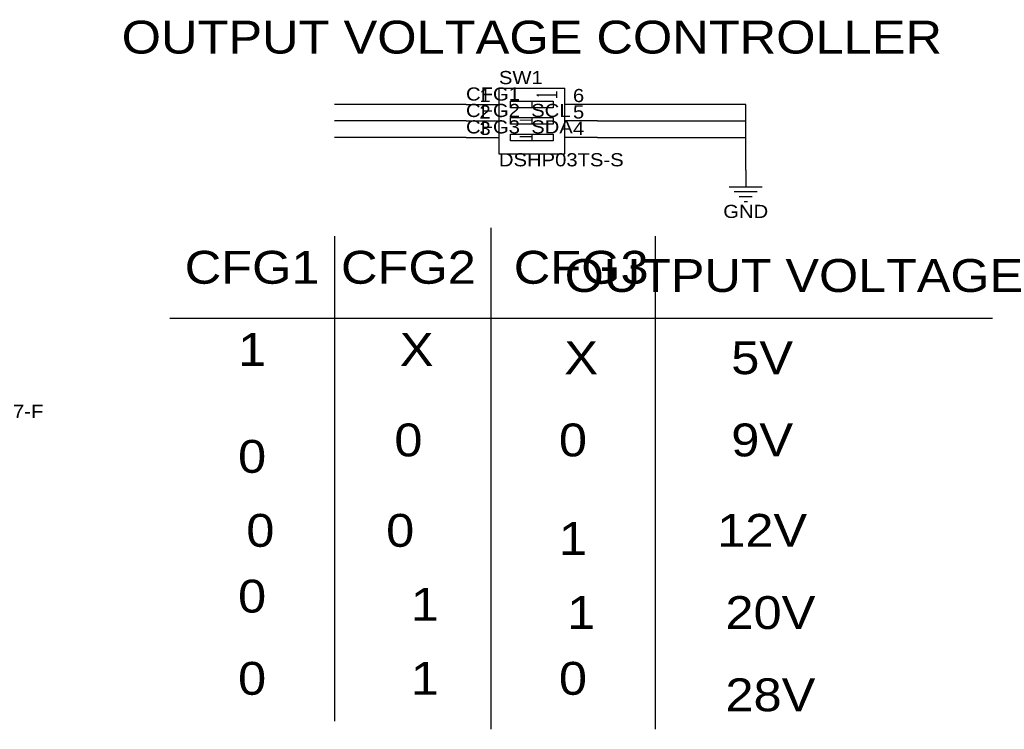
# Model space of a CAD drawing. Header units: millimetres. Extents: x -30 to 421, y 7 to 295.
# Tile 2 of 2: x 269 to 421, y 173 to 282. Entities that reach past the tile are written whole.
import ezdxf
from ezdxf.enums import TextEntityAlignment as Align

# ---------------------------------------------------------------- set-up
doc = ezdxf.new("R2010")
doc.units = ezdxf.units.MM
doc.header["$MEASUREMENT"] = 0
doc.styles.get("Standard").update_dxf_attribs({"font": 'arial.ttf'})

msp = doc.modelspace()

# ---------------------------------------------------------------- linework, layer by layer
at = {"color": 1, "true_color": 0xa00000}
for points in [[(342.9, 271.78), (342.9, 261.62)], [(342.9, 271.78), (353.06, 271.78)], [(348.74, 270.76), (351.79, 270.76)], [(349, 270.51), (348.74, 270.76)], [(351.79, 271.27), (351.79, 270.26)], [(353.06, 261.62), (353.06, 271.78)], [(344.68, 268.73), (344.68, 269.75)], [(344.68, 269.75), (351.28, 269.75)], [(347.98, 269.75), (347.98, 268.73)], [(351.28, 269.75), (351.28, 268.73)], [(351.28, 268.73), (344.68, 268.73)], [(344.68, 266.19), (344.68, 267.21)], [(344.68, 267.21), (351.28, 267.21)], [(351.28, 266.19), (344.68, 266.19)], [(347.98, 267.21), (347.98, 266.19)], [(351.28, 267.21), (351.28, 266.19)], [(344.68, 263.65), (344.68, 264.67)], [(344.68, 264.67), (351.28, 264.67)], [(347.98, 264.67), (347.98, 263.65)], [(351.28, 264.67), (351.28, 263.65)], [(351.28, 263.65), (344.68, 263.65)], [(342.9, 261.62), (353.06, 261.62)], [(378.46, 256.54), (383.54, 256.54)], [(379.22, 255.78), (382.78, 255.78)], [(379.98, 255.02), (382.02, 255.02)], [(380.75, 254.25), (381.25, 254.25)]]:
    msp.add_lwpolyline(points, dxfattribs=at)
at = {"color": 1, "true_color": 0x008800}
for points in [[(337.82, 269.24), (317.5, 269.24)], [(358.14, 266.7), (381, 266.7), (381, 269.24), (358.14, 269.24)], [(337.82, 266.7), (317.5, 266.7)], [(358.14, 264.16), (381, 264.16), (381, 266.7)], [(337.82, 264.16), (317.5, 264.16)], [(381, 259.08), (381, 264.16)]]:
    msp.add_lwpolyline(points, dxfattribs=at)
at = {"color": 1, "true_color": 0x880000}
for points in [[(337.82, 269.24), (342.9, 269.24)], [(358.14, 269.24), (353.06, 269.24)], [(337.82, 266.7), (342.9, 266.7)], [(358.14, 266.7), (353.06, 266.7)], [(337.82, 264.16), (342.9, 264.16)], [(358.14, 264.16), (353.06, 264.16)], [(381, 259.08), (381, 256.54)]]:
    msp.add_lwpolyline(points, dxfattribs=at)
at = {"color": 1, "true_color": 0x000000}
for points in [[(341.63, 250.19), (341.63, 172.72)], [(317.5, 248.92), (317.5, 173.99)], [(367.03, 248.92), (367.03, 172.72)], [(292.1, 236.22), (419.1, 236.22)]]:
    msp.add_lwpolyline(points, dxfattribs=at)

# ---------------------------------------------------------------- texts
at = {"color": 1, "true_color": 0x000000, "width": 1.1}
for s, p in [('OUTPUT VOLTAGE CONTROLLER', (347.98, 275.59)), ('CFG1', (304.8, 240.03)), ('CFG2', (328.93, 240.03)), ('CFG3', (355.6, 240.03)), ('OUTPUT VOLTAGE', (388.62, 238.76)), ('1', (304.8, 227.33)), ('X', (330.2, 227.33)), ('X', (355.6, 226.06)), ('5V', (383.54, 226.06)), ('0', (328.93, 213.36)), ('0', (354.33, 213.36)), ('9V', (383.54, 213.36)), ('0', (304.8, 210.82)), ('0', (306.07, 199.39)), ('0', (327.66, 199.39)), ('12V', (383.54, 199.39)), ('1', (354.33, 198.12)), ('0', (304.8, 189.23)), ('1', (331.47, 187.96)), ('1', (355.6, 186.69)), ('20V', (384.81, 186.69)), ('0', (304.8, 176.53)), ('1', (331.47, 176.53)), ('0', (354.33, 176.53)), ('28V', (384.81, 173.99))]:
    msp.add_text(s, height=5.08, dxfattribs=at).set_placement(p, align=Align.BOTTOM_CENTER)
at = {"color": 1, "true_color": 0x000080, "width": 1.1}
for s, p in [('SW1', (342.9, 271.78)), ('DSHP03TS-S', (342.9, 259.08)), ('2N7002T-7-F', (254, 220.22))]:
    msp.add_text(s, height=2.032, dxfattribs=at).set_placement(p, align=Align.BOTTOM_LEFT)
at = {"color": 1, "true_color": 0x0000ff, "width": 1.1}
for s, p in [('CFG1', (337.82, 269.24)), ('CFG2_SCL', (337.82, 266.7)), ('CFG3_SDA', (337.82, 264.16))]:
    msp.add_text(s, height=2.032, dxfattribs=at).set_placement(p, align=Align.BOTTOM_LEFT)
at = {"color": 1, "true_color": 0x000000, "width": 1.1}
for s, p in [('1', (341.63, 269.01)), ('2', (341.63, 266.47)), ('3', (341.63, 263.93))]:
    msp.add_text(s, height=2.03, dxfattribs=at).set_placement(p, align=Align.BOTTOM_RIGHT)
for s, p in [('6', (354.33, 269.01)), ('5', (354.33, 266.47)), ('4', (354.33, 263.93))]:
    msp.add_text(s, height=2.03, dxfattribs=at).set_placement(p, align=Align.BOTTOM_LEFT)
at = {"color": 1, "true_color": 0x000080, "width": 1.1}
msp.add_text('GND', height=2.032, dxfattribs=at).set_placement((381, 252.73), align=Align.MIDDLE_CENTER)
msp.add_text('GND', height=2.032, dxfattribs=at).set_placement((381, 252.73), align=Align.MIDDLE_CENTER)

doc.saveas('drawing.dxf')
